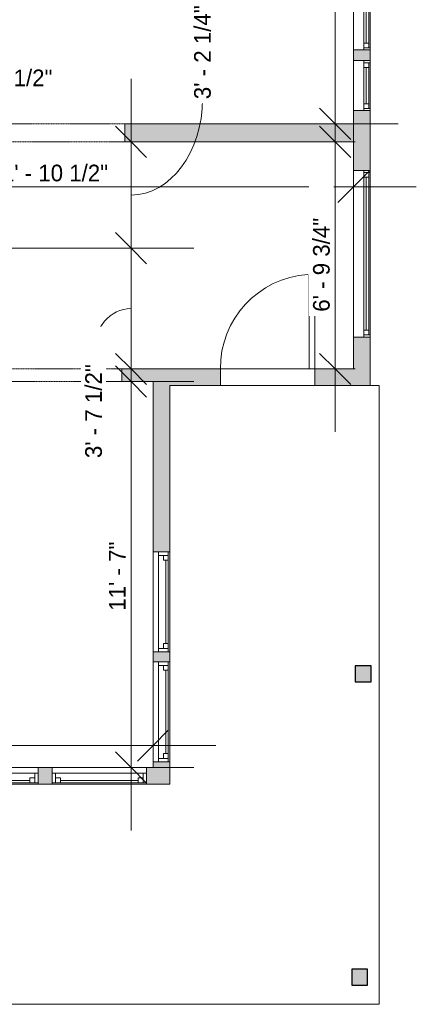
# Model space of a CAD drawing. Header units: inches. Extents: x -481 to 700, y -448 to 1032.
# Tile 5 of 17: x 522 to 665, y -448 to -93. Entities that reach past the tile are written whole.
import ezdxf

# ---------------------------------------------------------------- set-up
doc = ezdxf.new("R2010")
doc.units = ezdxf.units.IN
doc.header["$MEASUREMENT"] = 0
doc.linetypes.add('Overhead', pattern=[0.15625, 0.09375, -0.0625])
for name, color, linetype, lineweight in [('A-ANNO-DIMS', 211, 'Continuous', 9), ('A-ANNO-DIMS-192', 211, 'Continuous', 9), ('A-COLS', 52, 'Continuous', 9), ('A-DETL-GENF', 92, 'Overhead', 9), ('A-DETL-MEDM', 90, 'Continuous', 9), ('A-DOOR', 31, 'Continuous', 9), ('A-FLOR', 192, 'Continuous', 9), ('A-GLAZ', 151, 'Continuous', 9), ('A-WALL', 90, 'Continuous', 9), ('A-WALL-PATT', 111, 'Continuous', 9)]:
    doc.layers.add(name, color=color, linetype=linetype, lineweight=lineweight)
doc.styles.add('Inter', font='txt', dxfattribs={"height": 6})
doc.dimstyles.new('Linear_-_1_32__Inter__Imperial__SMALL', dxfattribs={"dimscale": 12, "dimtxt": 7.948799, "dimasz": 0.9375, "dimexe": 1.889764, "dimexo": 1.259843, "dimgap": 0, "dimtad": 1, "dimrnd": 0.25, "dimzin": 1, "dimdsep": 46, "dimlunit": 4, "dimtxsty": 'Inter', "dimblk1": 'OBLIQUE', "dimblk2": 'OBLIQUE', "dimsah": 1, "dimcen": 0.09, "dimdle": 1.889764, "dimazin": 0, "dimtfac": 1, "dimtdec": 4, "dimtix": 1, "dimtmove": 0, "dimatfit": 3, "dimfxl": 1, "dimtvp": 1, "dimtfill": 1, "dimfrac": 2, "dimtolj": 1, "dimtzin": 0, "dimarcsym": 2})
doc.dimstyles.new('Linear_-_1_32__Inter__Imperial__SMALL_1', dxfattribs={"dimscale": 12, "dimtxt": 7.948799, "dimasz": 0.9375, "dimexe": 1.889764, "dimexo": 1.259843, "dimgap": 0, "dimtad": 1, "dimrnd": 0.25, "dimzin": 1, "dimdsep": 46, "dimlunit": 4, "dimtxsty": 'Inter', "dimblk1": 'OBLIQUE', "dimblk2": 'OBLIQUE', "dimsah": 1, "dimcen": 0.09, "dimdle": 1.889764, "dimazin": 0, "dimtfac": 1, "dimtdec": 4, "dimtix": 1, "dimtmove": 1, "dimatfit": 3, "dimfxl": 1, "dimtvp": 1, "dimtfill": 1, "dimfrac": 2, "dimtolj": 1, "dimtzin": 0, "dimarcsym": 2})
doc.dimstyles.new('Linear_-_1_32__Inter__Imperial__SMALL_2', dxfattribs={"dimscale": 12, "dimtxt": 7.948799, "dimasz": 0.9375, "dimexe": 1.889764, "dimexo": 1.259843, "dimgap": 0, "dimtad": 1, "dimrnd": 0.25, "dimzin": 1, "dimdsep": 46, "dimlunit": 4, "dimtxsty": 'Inter', "dimblk1": 'OBLIQUE', "dimblk2": 'OBLIQUE', "dimsah": 1, "dimcen": 0.09, "dimdle": 1.889764, "dimazin": 0, "dimtfac": 1, "dimtdec": 4, "dimtix": 1, "dimtmove": 2, "dimatfit": 3, "dimfxl": 1, "dimtvp": 1, "dimtfill": 1, "dimfrac": 2, "dimtolj": 1, "dimtzin": 0, "dimarcsym": 2})

# ---------------------------------------------------------------- blocks, each defined once
blk = doc.blocks.new('Planitar - Single Door_Flush Panel - 2_-10_ x 6_-8_-4181659-Main Floor Dimension Plan')
at = {"layer": 'A-DOOR'}
for p, q in [((14.99, 3), (14.99, 37)), ((17, 37), (14.99, 37)), ((17, 3), (17, 37)), ((17, 3), (14.99, 3))]:
    blk.add_line(p, q, dxfattribs=at)
blk.add_arc((16.77, 3.3), 33.77, 93.7425, 180.5091, dxfattribs=at)
blk = doc.blocks.new('Planitar - Opening - 4_-0_ x 6_-8-4181542-Main Floor Dimension Plan')
at = {"layer": 'A-DETL-GENF'}
for p, q in [((23.68, 3.25), (-24.32, 3.25)), ((-24.32, -3.25), (23.68, -3.25))]:
    blk.add_line(p, q, dxfattribs=at)
at = {"layer": 'A-DETL-MEDM'}
for p, q in [((-24.32, 3.25), (-24.32, -3.25)), ((23.68, -3.25), (23.68, 3.25))]:
    blk.add_line(p, q, dxfattribs=at)
blk = doc.blocks.new('Planitar - Opening - 4_-0_ x 6_-8-4181672-Main Floor Dimension Plan')
at = {"layer": 'A-DETL-GENF'}
for p, q in [((23.68, 2.25), (-24.32, 2.25)), ((-24.32, -2.25), (23.68, -2.25))]:
    blk.add_line(p, q, dxfattribs=at)
at = {"layer": 'A-DETL-MEDM'}
for p, q in [((-24.32, 2.25), (-24.32, -2.25)), ((23.68, -2.25), (23.68, 2.25))]:
    blk.add_line(p, q, dxfattribs=at)
blk = doc.blocks.new('Planitar-Double-Hung-Single - Default 1-4196243-Main Floor Dimension Plan')
at = {"layer": 'A-GLAZ'}
for p, q in [((-17, 3), (-17, -3)), ((17, 3), (-17, 3)), ((-17, 2.5), (-14, 2.5)), ((-15.75, 2.5), (-15.75, -1)), ((-15.75, 0.75), (-14, 0.75)), ((-14, 2.5), (-1.1875, 2.5)), ((-14, 2.5), (-14, 0.75)), ((-1.1875, 2.5), (1.1875, 2.5)), ((1.1875, 2.5), (14, 2.5)), ((14, 2.5), (17, 2.5)), ((14, 2.5), (14, 0.75)), ((15.75, 0.75), (14, 0.75)), ((15.75, 2.5), (15.75, -1)), ((17, -3), (17, 3)), ((-17, -1), (-15.75, -1)), ((-17, -3), (17, -3)), ((15.75, -1), (-15.75, -1)), ((15.75, -1), (17, -1))]:
    blk.add_line(p, q, dxfattribs=at)
at = {"layer": 'A-GLAZ', "lineweight": 18}
blk.add_line((-14, 1.625), (14, 1.625), dxfattribs=at)
blk = doc.blocks.new('Planitar-Double-Hung-Single - Default 1-4196237-Main Floor Dimension Plan')
at = {"layer": 'A-GLAZ'}
for p, q in [((-18, 3), (-18, -3)), ((18, 3), (-18, 3)), ((-18, 2.5), (-15, 2.5)), ((-16.75, 2.5), (-16.75, -1)), ((-16.75, 0.75), (-15, 0.75)), ((-15, 2.5), (-1.1875, 2.5)), ((-15, 2.5), (-15, 0.75)), ((-1.1875, 2.5), (1.1875, 2.5)), ((1.1875, 2.5), (15, 2.5)), ((15, 2.5), (18, 2.5)), ((15, 2.5), (15, 0.75)), ((16.75, 0.75), (15, 0.75)), ((16.75, 2.5), (16.75, -1)), ((18, -3), (18, 3)), ((-18, -1), (-16.75, -1)), ((-18, -3), (18, -3)), ((16.75, -1), (-16.75, -1)), ((16.75, -1), (18, -1))]:
    blk.add_line(p, q, dxfattribs=at)
at = {"layer": 'A-GLAZ', "lineweight": 18}
blk.add_line((-15, 1.625), (15, 1.625), dxfattribs=at)
blk = doc.blocks.new('Planitar-Fixed - Default 1-4196309-Main Floor Dimension Plan')
at = {"layer": 'A-GLAZ'}
for p, q in [((-30, 3.51), (-29.25, 3.51)), ((-29.25, 3.51), (-30, 3.51)), ((30, 1.28), (-30, 1.28)), ((-30, 1.28), (-30, -2.49)), ((-29.25, 3.51), (-29.25, 1.28)), ((-29.25, 3.51), (29.25, 3.51)), ((-29.25, 1.28), (-29.25, 3.51)), ((-29.25, 3.01), (-27.52, 3.01)), ((-27.52, 3.01), (-29.25, 3.01)), ((-29.25, 3.01), (-29.25, 1.28)), ((-29.25, 1.28), (-27.52, 1.28)), ((-27.52, 3.01), (-27.52, 1.28)), ((-27.52, 3.01), (27.52, 3.01)), ((-27.52, 1.28), (-27.52, 3.01)), ((27.52, 3.01), (27.52, 1.28)), ((29.25, 3.01), (27.52, 3.01)), ((29.25, 3.01), (27.52, 3.01)), ((27.52, 3.01), (27.52, 1.28)), ((27.52, 1.28), (29.25, 1.28)), ((29.25, 3.51), (29.25, 1.28)), ((29.96, 3.51), (29.25, 3.51)), ((30, 3.51), (29.25, 3.51)), ((29.25, 3.51), (29.25, 1.28)), ((29.25, 1.28), (29.25, 3.01)), ((30, -2.49), (30, 1.28)), ((-30, -2.49), (30, -2.49)), ((-30, -2.49), (-28.74, -2.49)), ((30, -2.49), (28.74, -2.49))]:
    blk.add_line(p, q, dxfattribs=at)
at = {"layer": 'A-GLAZ', "lineweight": 18}
blk.add_line((-27.52, 2.15), (27.52, 2.15), dxfattribs=at)
blk = doc.blocks.new('Planitar-Fixed - Default 1-4196528-Main Floor Dimension Plan')
at = {"layer": 'A-GLAZ'}
for p, q in [((-9, 3.51), (-8.25, 3.51)), ((-8.25, 3.51), (-9, 3.51)), ((9, 1.28), (-9, 1.28)), ((-9, 1.28), (-9, -2.49)), ((-8.25, 3.51), (-8.25, 1.28)), ((-8.25, 3.51), (8.25, 3.51)), ((-8.25, 1.28), (-8.25, 3.51)), ((-8.25, 3.01), (-6.52, 3.01)), ((-6.52, 3.01), (-8.25, 3.01)), ((-8.25, 3.01), (-8.25, 1.28)), ((-8.25, 1.28), (-6.52, 1.28)), ((-6.52, 3.01), (-6.52, 1.28)), ((-6.52, 3.01), (6.52, 3.01)), ((-6.52, 1.28), (-6.52, 3.01)), ((6.52, 3.01), (6.52, 1.28)), ((8.25, 3.01), (6.52, 3.01)), ((8.25, 3.01), (6.52, 3.01)), ((6.52, 3.01), (6.52, 1.28)), ((6.52, 1.28), (8.25, 1.28)), ((8.25, 3.51), (8.25, 1.28)), ((8.96, 3.51), (8.25, 3.51)), ((9, 3.51), (8.25, 3.51)), ((8.25, 3.51), (8.25, 1.28)), ((8.25, 1.28), (8.25, 3.01)), ((9, -2.49), (9, 1.28)), ((-9, -2.49), (9, -2.49)), ((-9, -2.49), (-7.74, -2.49)), ((9, -2.49), (7.74, -2.49))]:
    blk.add_line(p, q, dxfattribs=at)
at = {"layer": 'A-GLAZ', "lineweight": 18}
blk.add_line((-6.52, 2.15), (6.52, 2.15), dxfattribs=at)
blk = doc.blocks.new('Planitar-Fixed - Default 1-4196525-Main Floor Dimension Plan')
at = {"layer": 'A-GLAZ'}
for p, q in [((-45, 3.51), (-44.25, 3.51)), ((-44.25, 3.51), (-45, 3.51)), ((45, 1.28), (-45, 1.28)), ((-45, 1.28), (-45, -2.49)), ((-44.25, 3.51), (-44.25, 1.28)), ((-44.25, 3.51), (44.25, 3.51)), ((-44.25, 1.28), (-44.25, 3.51)), ((-44.25, 3.01), (-42.52, 3.01)), ((-42.52, 3.01), (-44.25, 3.01)), ((-44.25, 3.01), (-44.25, 1.28)), ((-44.25, 1.28), (-42.52, 1.28)), ((-42.52, 3.01), (-42.52, 1.28)), ((-42.52, 3.01), (42.52, 3.01)), ((-42.52, 1.28), (-42.52, 3.01)), ((42.52, 3.01), (42.52, 1.28)), ((44.25, 3.01), (42.52, 3.01)), ((44.25, 3.01), (42.52, 3.01)), ((42.52, 3.01), (42.52, 1.28)), ((42.52, 1.28), (44.25, 1.28)), ((44.25, 3.51), (44.25, 1.28)), ((44.96, 3.51), (44.25, 3.51)), ((45, 3.51), (44.25, 3.51)), ((44.25, 3.51), (44.25, 1.28)), ((44.25, 1.28), (44.25, 3.01)), ((45, -2.49), (45, 1.28)), ((-45, -2.49), (45, -2.49)), ((-45, -2.49), (-43.74, -2.49)), ((45, -2.49), (43.74, -2.49))]:
    blk.add_line(p, q, dxfattribs=at)
at = {"layer": 'A-GLAZ', "lineweight": 18}
blk.add_line((-42.52, 2.15), (42.52, 2.15), dxfattribs=at)
blk = doc.blocks.new('DIMBLOCK10-Main Floor Dimension Plan')
at = {"layer": 'A-ANNO-DIMS-192'}
for p, q in [((452.37, -160.37), (452.37, -130.53)), ((499.87, -160.15), (499.87, -130.53)), ((429.69, -153.2), (499.87, -153.2)), ((452.37, -153.2), (452.37, -160.37)), ((499.87, -153.2), (499.87, -160.15))]:
    blk.add_line(p, q, dxfattribs=at)
at = {"layer": 'A-ANNO-DIMS-192', "lineweight": 35}
for p, q in [((452.37, -153.2), (457.99, -147.58)), ((499.87, -153.2), (505.49, -147.58)), ((452.37, -153.2), (446.74, -158.83)), ((499.87, -153.2), (494.24, -158.83))]:
    blk.add_line(p, q, dxfattribs=at)
at = {"layer": 'A-ANNO-DIMS-192'}
blk.add_ellipse((495.57, -153.2), major_axis=(0, 39.21), ratio=0.496178, start_param=0, end_param=1.570796, dxfattribs=at)
at = {"layer": 'A-ANNO-DIMS-192', "color": 0, "insert": (495.57, -110.97), "char_height": 6, "width": 48.289, "attachment_point": 1, "line_spacing_factor": 0.9936, "style": 'Inter', "bg_fill": 3, "box_fill_scale": 1.25, "bg_fill_color": 256, "bg_fill_true_color": 13158600, "bg_fill_transparency": 0}
blk.add_mtext('3\' - 11 1/2"', dxfattribs=at)
blk = doc.blocks.new('_Oblique')
at = {"color": 0, "linetype": 'ByBlock', "lineweight": -2}
blk.add_line((-0.5, -0.5), (0.5, 0.5), dxfattribs=at)
blk = doc.blocks.new('DIMBLOCK11-Main Floor Dimension Plan')
at = {"layer": 'A-ANNO-DIMS-192'}
for p, q in [((499.87, -160.15), (499.87, -130.53)), ((642.37, -160.37), (642.37, -130.53)), ((499.87, -153.2), (665.04, -153.2)), ((499.87, -153.2), (499.87, -160.15)), ((642.37, -153.2), (642.37, -160.37))]:
    blk.add_line(p, q, dxfattribs=at)
at = {"layer": 'A-ANNO-DIMS-192', "lineweight": 35}
for p, q in [((499.87, -153.2), (505.49, -147.58)), ((642.37, -153.2), (647.99, -147.58)), ((499.87, -153.2), (494.24, -158.83)), ((642.37, -153.2), (636.74, -158.83))]:
    blk.add_line(p, q, dxfattribs=at)
at = {"layer": 'A-ANNO-DIMS-192', "color": 0, "insert": (511.17, -145.22), "char_height": 6, "width": 52.4621, "attachment_point": 1, "line_spacing_factor": 0.9936, "style": 'Inter', "bg_fill": 3, "box_fill_scale": 1.25, "bg_fill_color": 256, "bg_fill_true_color": 13158600, "bg_fill_transparency": 0}
blk.add_mtext('11\' - 10 1/2"', dxfattribs=at)
blk = doc.blocks.new('DIMBLOCK15-Main Floor Dimension Plan')
at = {"layer": 'A-ANNO-DIMS-192'}
for p, q in [((386.37, -361.48), (386.37, -331.64)), ((570.12, -361.48), (570.12, -331.64)), ((363.69, -354.32), (592.79, -354.32)), ((386.37, -354.32), (386.37, -361.48)), ((570.12, -354.32), (570.12, -361.48))]:
    blk.add_line(p, q, dxfattribs=at)
at = {"layer": 'A-ANNO-DIMS-192', "lineweight": 35}
for p, q in [((386.37, -354.32), (391.99, -348.69)), ((570.12, -354.32), (575.74, -348.69)), ((386.37, -354.32), (380.74, -359.94)), ((570.12, -354.32), (564.49, -359.94))]:
    blk.add_line(p, q, dxfattribs=at)
at = {"layer": 'A-ANNO-DIMS-192', "color": 0, "insert": (456.33, -346.33), "char_height": 6, "width": 52.5813, "attachment_point": 1, "line_spacing_factor": 0.9936, "style": 'Inter', "bg_fill": 3, "box_fill_scale": 1.25, "bg_fill_color": 256, "bg_fill_true_color": 13158600, "bg_fill_transparency": 0}
blk.add_mtext('15\' - 3 3/4"', dxfattribs=at)
blk = doc.blocks.new('DIMBLOCK52-Main Floor Dimension Plan')
at = {"layer": 'A-ANNO-DIMS-192'}
for p, q in [((562.19, -200.6), (562.19, -384.95)), ((555.03, -223.27), (584.87, -223.27)), ((562.19, -223.27), (555.03, -223.27)), ((555.03, -362.27), (584.87, -362.27)), ((562.19, -362.27), (555.03, -362.27))]:
    blk.add_line(p, q, dxfattribs=at)
at = {"layer": 'A-ANNO-DIMS-192', "lineweight": 35}
for p, q in [((562.19, -223.27), (556.57, -217.65)), ((562.19, -223.27), (567.82, -228.9)), ((562.19, -362.27), (556.57, -356.65)), ((562.19, -362.27), (567.82, -367.9))]:
    blk.add_line(p, q, dxfattribs=at)
at = {"layer": 'A-ANNO-DIMS-192', "color": 0, "insert": (554.21, -305.84), "char_height": 6, "width": 31.358, "attachment_point": 1, "rotation": 90, "line_spacing_factor": 0.9936, "style": 'Inter', "bg_fill": 3, "box_fill_scale": 1.25, "bg_fill_color": 256, "bg_fill_true_color": 13158600, "bg_fill_transparency": 0}
blk.add_mtext('11\' - 7"', dxfattribs=at)
blk = doc.blocks.new('DIMBLOCK53-Main Floor Dimension Plan')
at = {"layer": 'A-ANNO-DIMS-192'}
for p, q in [((562.19, -152.6), (562.19, -241.45)), ((510.31, -175.27), (584.87, -175.27)), ((562.19, -175.27), (510.31, -175.27)), ((555.03, -218.77), (584.87, -218.77)), ((562.19, -218.77), (555.03, -218.77))]:
    blk.add_line(p, q, dxfattribs=at)
at = {"layer": 'A-ANNO-DIMS-192', "lineweight": 35}
for p, q in [((562.19, -175.27), (556.57, -169.65)), ((562.19, -175.27), (567.82, -180.9)), ((562.19, -218.77), (556.57, -213.15)), ((562.19, -218.77), (567.82, -224.4))]:
    blk.add_line(p, q, dxfattribs=at)
at = {"layer": 'A-ANNO-DIMS-192'}
blk.add_ellipse((562.19, -212.71), major_axis=(0, 15.69), ratio=0.860694, start_param=0, end_param=1.570796, dxfattribs=at)
at = {"layer": 'A-ANNO-DIMS-192', "color": 0, "insert": (545.67, -250.87), "char_height": 6, "width": 45.7851, "attachment_point": 1, "rotation": 90, "line_spacing_factor": 0.9936, "style": 'Inter', "bg_fill": 3, "box_fill_scale": 1.25, "bg_fill_color": 256, "bg_fill_true_color": 13158600, "bg_fill_transparency": 0}
blk.add_mtext('3\' - 7 1/2"', dxfattribs=at)
blk = doc.blocks.new('DIMBLOCK54-Main Floor Dimension Plan')
at = {"layer": 'A-ANNO-DIMS-192'}
for p, q in [((562.19, -114.35), (562.19, -197.95)), ((555.03, -137.02), (584.87, -137.02)), ((562.19, -137.02), (555.03, -137.02)), ((510.31, -175.27), (584.87, -175.27)), ((562.19, -175.27), (510.31, -175.27))]:
    blk.add_line(p, q, dxfattribs=at)
at = {"layer": 'A-ANNO-DIMS-192', "lineweight": 35}
for p, q in [((562.19, -137.02), (556.57, -131.4)), ((562.19, -137.02), (567.82, -142.65)), ((562.19, -175.27), (556.57, -169.65)), ((562.19, -175.27), (567.82, -180.9))]:
    blk.add_line(p, q, dxfattribs=at)
at = {"layer": 'A-ANNO-DIMS-192'}
blk.add_ellipse((562.19, -121.65), major_axis=(0, 34.5), ratio=0.746382, start_param=3.141593, end_param=4.712389, dxfattribs=at)
at = {"layer": 'A-ANNO-DIMS-192', "color": 0, "insert": (584.92, -121.65), "char_height": 6, "width": 46.6197, "attachment_point": 1, "rotation": 90, "line_spacing_factor": 0.9936, "style": 'Inter', "bg_fill": 3, "box_fill_scale": 1.25, "bg_fill_color": 256, "bg_fill_true_color": 13158600, "bg_fill_transparency": 0}
blk.add_mtext('3\' - 2 1/4"', dxfattribs=at)
blk = doc.blocks.new('DIMBLOCK58-Main Floor Dimension Plan')
at = {"layer": 'A-ANNO-DIMS-192'}
for p, q in [((635.78, -241.45), (635.78, -114.35)), ((642.95, -137.02), (613.11, -137.02)), ((635.78, -137.02), (642.95, -137.02)), ((642.95, -218.77), (613.11, -218.77)), ((635.78, -218.77), (642.95, -218.77))]:
    blk.add_line(p, q, dxfattribs=at)
at = {"layer": 'A-ANNO-DIMS-192', "lineweight": 35}
for p, q in [((635.78, -137.02), (630.16, -131.4)), ((635.78, -137.02), (641.41, -142.65)), ((635.78, -218.77), (630.16, -213.15)), ((635.78, -218.77), (641.41, -224.4))]:
    blk.add_line(p, q, dxfattribs=at)
at = {"layer": 'A-ANNO-DIMS-192', "color": 0, "insert": (627.8, -198.17), "char_height": 6, "width": 48.6466, "attachment_point": 1, "rotation": 90, "line_spacing_factor": 0.9936, "style": 'Inter', "bg_fill": 3, "box_fill_scale": 1.25, "bg_fill_color": 256, "bg_fill_true_color": 13158600, "bg_fill_transparency": 0}
blk.add_mtext('6\' - 9 3/4"', dxfattribs=at)
blk = doc.blocks.new('DIMBLOCK60-Main Floor Dimension Plan')
at = {"layer": 'A-ANNO-DIMS-192', "lineweight": 35}
for p, q in [((635.78, 9.73), (630.16, 15.35)), ((635.78, 9.73), (641.41, 4.1)), ((635.78, -130.52), (630.16, -124.9)), ((635.78, -130.52), (641.41, -136.15))]:
    blk.add_line(p, q, dxfattribs=at)
at = {"layer": 'A-ANNO-DIMS-192'}
for p, q in [((464.99, 9.73), (658.46, 9.73)), ((635.78, 9.73), (464.99, 9.73)), ((635.78, 9.73), (635.78, -153.2)), ((628.62, -130.52), (658.46, -130.52)), ((635.78, -130.52), (628.62, -130.52))]:
    blk.add_line(p, q, dxfattribs=at)
at = {"layer": 'A-ANNO-DIMS-192', "color": 0, "insert": (627.8, -80.67), "char_height": 6, "width": 48.6466, "attachment_point": 1, "rotation": 90, "line_spacing_factor": 0.9936, "style": 'Inter', "bg_fill": 3, "box_fill_scale": 1.25, "bg_fill_color": 256, "bg_fill_true_color": 13158600, "bg_fill_transparency": 0}
blk.add_mtext('11\' - 8 1/4"', dxfattribs=at)

msp = doc.modelspace()

# ---------------------------------------------------------------- hatches: boundary and pattern name
at = {"layer": 'A-COLS'}
for points in [[(648.741, -331.388), (648.741, -325.638), (642.991, -325.638), (642.991, -331.388)], [(647.492, -440.648), (647.492, -434.898), (641.742, -434.898), (641.742, -440.648)]]:
    msp.add_hatch(color=8, dxfattribs=at).paths.add_polyline_path(points, flags=0)
at = {"layer": 'A-WALL-PATT'}
h = msp.add_hatch(color=9, dxfattribs=at)
h.paths.add_polyline_path([(642.367, -218.773), (648.367, -218.773), (648.367, -207.278), (642.367, -207.278)], flags=0)
h.paths.add_polyline_path([(646.135, -147.278), (648.367, -147.278), (648.367, -125.773), (642.367, -125.773), (642.367, -147.278)], flags=0)
h.paths.add_polyline_path([(642.367, -107.773), (648.367, -107.773), (648.367, -103.918), (642.367, -103.918)], flags=0)
h.paths.add_polyline_path([(646.135, -13.918), (648.367, -13.918), (648.367, 103.504), (642.367, 103.504), (642.367, -13.918)], flags=0)
h.paths.add_polyline_path([(648.367, 195.504), (648.367, 199.007), (642.367, 199.007), (642.367, 195.504), (646.135, 195.504)], flags=0)
h.paths.add_polyline_path([(646.135, 221.007), (648.367, 221.007), (648.367, 270.266), (642.367, 270.266), (642.367, 221.007)], flags=0)
h.paths.add_polyline_path([(642.367, 292.266), (648.367, 292.266), (648.367, 297.093), (642.367, 297.093)], flags=0)
h.paths.add_polyline_path([(648.367, 319.093), (648.367, 361.727), (642.367, 361.727), (642.367, 319.093)], flags=0)
h = msp.add_hatch(color=9, dxfattribs=at)
h.paths.add_polyline_path([(642.367, -137.023), (642.367, -130.523), (559.921, -130.523), (559.921, -137.023), (586.785, -137.023)], flags=0)
h.paths.add_polyline_path([(511.921, -137.023), (511.921, -130.523), (432.867, -130.523), (432.867, -137.023), (452.367, -137.023)], flags=0)
h = msp.add_hatch(color=9, dxfattribs=at)
h.paths.add_polyline_path([(570.117, -223.273), (570.117, -218.773), (558.901, -218.773), (558.901, -223.273)], flags=0)
h.paths.add_polyline_path([(510.901, -223.273), (510.901, -218.773), (447.103, -218.773), (447.103, -223.273)], flags=0)
h.paths.add_polyline_path([(399.103, -223.273), (399.103, -218.773), (358.117, -218.773), (358.117, -223.273), (386.367, -223.273)], flags=0)
h = msp.add_hatch(color=9, dxfattribs=at)
h.paths.add_polyline_path([(570.117, -362.273), (576.117, -362.273), (576.117, -360.271), (570.117, -360.271)], flags=0)
h.paths.add_polyline_path([(576.117, -324.271), (576.117, -320.662), (570.117, -320.662), (570.117, -324.271)], flags=0)
h.paths.add_polyline_path([(570.117, -284.662), (576.117, -284.662), (576.117, -218.773), (570.117, -218.773), (570.117, -223.273)], flags=0)
h = msp.add_hatch(color=9, dxfattribs=at)
h.paths.add_polyline_path([(648.367, -224.773), (648.367, -218.773), (628.4, -218.773), (628.4, -224.773)], flags=0)
h.paths.add_polyline_path([(576.117, -224.773), (594.4, -224.773), (594.4, -218.773), (576.117, -218.773)], flags=0)
h = msp.add_hatch(color=9, dxfattribs=at)
h.paths.add_polyline_path([(567.756, -368.273), (576.117, -368.273), (576.117, -362.273), (567.756, -362.273)], flags=0)
h.paths.add_polyline_path([(533.756, -368.273), (533.756, -362.273), (528.722, -362.273), (528.722, -368.273)], flags=0)
h.paths.add_polyline_path([(494.722, -368.273), (494.722, -362.273), (490.536, -362.273), (490.536, -368.273)], flags=0)
h.paths.add_polyline_path([(454.536, -368.273), (454.536, -362.273), (343.304, -362.273), (343.304, -368.273), (432.964, -368.273)], flags=0)
h.paths.add_polyline_path([(309.304, -368.273), (309.304, -362.273), (303.547, -362.273), (303.547, -368.273)], flags=0)
h.paths.add_polyline_path([(230.873, -368.273), (230.873, -362.273), (168.093, -362.273), (168.093, -368.273)], flags=0)
h.paths.add_polyline_path([(269.547, -368.273), (269.547, -362.273), (264.873, -362.273), (264.873, -368.273)], flags=0)
h.paths.add_polyline_path([(112.117, -368.273), (132.093, -368.273), (132.093, -362.273), (112.117, -362.273)], flags=0)

# ---------------------------------------------------------------- linework, layer by layer
at = {"layer": 'A-COLS', "lineweight": 25}
for p, q in [((648.741, -325.638), (642.991, -325.638)), ((642.991, -325.638), (642.991, -331.388)), ((648.741, -331.388), (648.741, -325.638)), ((642.991, -331.388), (648.741, -331.388)), ((647.492, -434.898), (641.742, -434.898)), ((641.742, -434.898), (641.742, -440.648)), ((647.492, -440.648), (647.492, -434.898)), ((641.742, -440.648), (647.492, -440.648))]:
    msp.add_line(p, q, dxfattribs=at)
at = {"layer": 'A-FLOR'}
for p, q in [((594.4, -218.773), (628.4, -218.773)), ((628.4, -224.773), (594.4, -224.773)), ((651.617, -224.773), (648.367, -224.773)), ((651.617, -447.523), (651.617, -224.773)), ((441.117, -447.523), (651.617, -447.523))]:
    msp.add_line(p, q, dxfattribs=at)
at = {"layer": 'A-WALL'}
for p, q in [((642.367, -103.918), (642.367, -107.773)), ((648.367, -103.918), (646.135, -103.918)), ((648.367, -107.773), (648.367, -103.918)), ((646.135, -107.773), (648.367, -107.773)), ((642.367, -125.773), (642.367, -130.523)), ((648.367, -125.773), (646.135, -125.773)), ((648.367, -147.278), (648.367, -125.773)), ((642.367, -130.523), (559.921, -130.523)), ((559.921, -137.023), (642.367, -137.023)), ((642.367, -137.023), (642.367, -147.278)), ((646.135, -147.278), (648.367, -147.278)), ((642.367, -207.278), (642.367, -218.773)), ((648.367, -207.278), (646.135, -207.278)), ((648.367, -224.773), (648.367, -207.278)), ((594.4, -218.773), (558.901, -218.773)), ((594.4, -224.773), (594.4, -218.773)), ((642.367, -218.773), (628.4, -218.773)), ((628.4, -218.773), (628.4, -224.773)), ((558.901, -223.273), (570.117, -223.273)), ((570.117, -223.273), (570.117, -284.662)), ((576.117, -284.662), (576.117, -224.773)), ((576.117, -224.773), (594.4, -224.773)), ((628.4, -224.773), (648.367, -224.773)), ((570.117, -320.662), (570.117, -324.271)), ((576.117, -324.271), (576.117, -320.662)), ((570.117, -360.271), (570.117, -362.273)), ((576.117, -368.273), (576.117, -360.271)), ((533.756, -362.273), (528.722, -362.273)), ((570.117, -362.273), (567.756, -362.273)), ((528.722, -368.273), (533.756, -368.273)), ((567.756, -368.273), (576.117, -368.273))]:
    msp.add_line(p, q, dxfattribs=at)

# ---------------------------------------------------------------- block references
at = {"layer": 'A-DOOR'}
for name, p in [('Planitar - Opening - 4_-0_ x 6_-8-4181542-Main Floor Dimension Plan', (536.243, -133.773)), ('Planitar - Single Door_Flush Panel - 2_-10_ x 6_-8_-4181659-Main Floor Dimension Plan', (611.4, -221.773)), ('Planitar - Opening - 4_-0_ x 6_-8-4181672-Main Floor Dimension Plan', (535.224, -221.023))]:
    msp.add_blockref(name, p, dxfattribs=at)
at = {"layer": 'A-GLAZ'}
for name, p, rotation in [('Planitar-Fixed - Default 1-4196525-Main Floor Dimension Plan', (644.856, -58.918), 269.9999999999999), ('Planitar-Fixed - Default 1-4196528-Main Floor Dimension Plan', (644.856, -116.773), 269.9999999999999), ('Planitar-Fixed - Default 1-4196309-Main Floor Dimension Plan', (644.856, -177.278), 269.9999999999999), ('Planitar-Double-Hung-Single - Default 1-4196237-Main Floor Dimension Plan', (573.117, -302.662), 269.9999999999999), ('Planitar-Double-Hung-Single - Default 1-4196237-Main Floor Dimension Plan', (573.117, -342.271), 269.9999999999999), ('Planitar-Double-Hung-Single - Default 1-4196243-Main Floor Dimension Plan', (511.722, -365.273), 180), ('Planitar-Double-Hung-Single - Default 1-4196243-Main Floor Dimension Plan', (550.756, -365.273), 180)]:
    msp.add_blockref(name, p, dxfattribs=dict(at, rotation=rotation))

# ---------------------------------------------------------------- next in the draw order: dimensions: what is measured, and where the dimension line sits
at = {"layer": 'A-ANNO-DIMS'}
dim = msp.add_linear_dim(base=(499.867, -153.204), p1=(452.367, -145.249), p2=(499.867, -175.273), dimstyle='Linear_-_1_32__Inter__Imperial__SMALL_1', override={"dimpost": '<>', "dimfxl": 56.193293}, dxfattribs=at)
dim.commit()
dim.dimension.update_dxf_attribs({"geometry": 'DIMBLOCK10-Main Floor Dimension Plan', "text_midpoint": (519.718, -114.973), "dimtype": 160})
dim = msp.add_linear_dim(base=(570.117, -354.318), p1=(386.367, -346.363), p2=(570.117, -346.363), dimstyle='Linear_-_1_32__Inter__Imperial__SMALL', override={"dimpost": '<>', "dimfxl": 183.75}, dxfattribs=at)
dim.commit()
dim.dimension.update_dxf_attribs({"geometry": 'DIMBLOCK15-Main Floor Dimension Plan', "text_midpoint": (478.242, -350.726)})

# ---------------------------------------------------------------- next in the draw order: dimensions: what is measured, and where the dimension line sits
dim = msp.add_linear_dim(base=(642.367, -153.204), p1=(499.867, -175.273), p2=(642.367, -145.249), dimstyle='Linear_-_1_32__Inter__Imperial__SMALL_2', override={"dimpost": '<>', "dimfxl": 145.62859}, dxfattribs=at)
dim.commit()
dim.dimension.update_dxf_attribs({"geometry": 'DIMBLOCK11-Main Floor Dimension Plan', "text_midpoint": (537.404, -149.216), "dimtype": 160})
dim = msp.add_linear_dim(base=(562.193, -362.273), p1=(570.148, -223.273), p2=(570.148, -362.273), angle=90, dimstyle='Linear_-_1_32__Inter__Imperial__SMALL', override={"dimpost": '<>', "dimfxl": 139}, dxfattribs=at)
dim.commit()
dim.dimension.update_dxf_attribs({"geometry": 'DIMBLOCK52-Main Floor Dimension Plan', "text_midpoint": (559.193, -292.773)})

# ---------------------------------------------------------------- next in the draw order: dimensions: what is measured, and where the dimension line sits
dim = msp.add_linear_dim(base=(635.784, -137.023), p1=(627.829, -218.773), p2=(627.829, -137.023), angle=90, dimstyle='Linear_-_1_32__Inter__Imperial__SMALL', override={"dimpost": '<>', "dimfxl": 81.75}, dxfattribs=at)
dim.commit()
dim.dimension.update_dxf_attribs({"geometry": 'DIMBLOCK58-Main Floor Dimension Plan', "text_midpoint": (632.192, -177.898)})
dim = msp.add_linear_dim(base=(562.193, -218.773), p1=(495.196, -175.273), p2=(570.148, -218.773), angle=90, dimstyle='Linear_-_1_32__Inter__Imperial__SMALL_1', override={"dimpost": '<>', "dimfxl": 86.661348}, dxfattribs=at)
dim.commit()
dim.dimension.update_dxf_attribs({"geometry": 'DIMBLOCK53-Main Floor Dimension Plan', "text_midpoint": (549.671, -227.973), "dimtype": 160, "text_rotation": 90})

# ---------------------------------------------------------------- next in the draw order: dimensions: what is measured, and where the dimension line sits
dim = msp.add_linear_dim(base=(562.193, -175.273), p1=(570.148, -137.023), p2=(495.196, -175.273), angle=90, dimstyle='Linear_-_1_32__Inter__Imperial__SMALL_1', override={"dimpost": '<>', "dimfxl": 84.148689}, dxfattribs=at)
dim.commit()
dim.dimension.update_dxf_attribs({"geometry": 'DIMBLOCK54-Main Floor Dimension Plan', "text_midpoint": (588.924, -98.338), "dimtype": 160, "text_rotation": 90})

# ---------------------------------------------------------------- next in the draw order: dimensions: what is measured, and where the dimension line sits
dim = msp.add_linear_dim(base=(635.784, -130.523), p1=(449.867, 9.727), p2=(643.739, -130.523), angle=90, dimstyle='Linear_-_1_32__Inter__Imperial__SMALL', override={"dimpost": '<>', "dimfxl": 239.282706}, dxfattribs=at)
dim.commit()
dim.dimension.update_dxf_attribs({"geometry": 'DIMBLOCK60-Main Floor Dimension Plan', "text_midpoint": (632.192, -60.398)})

doc.saveas('drawing.dxf')
